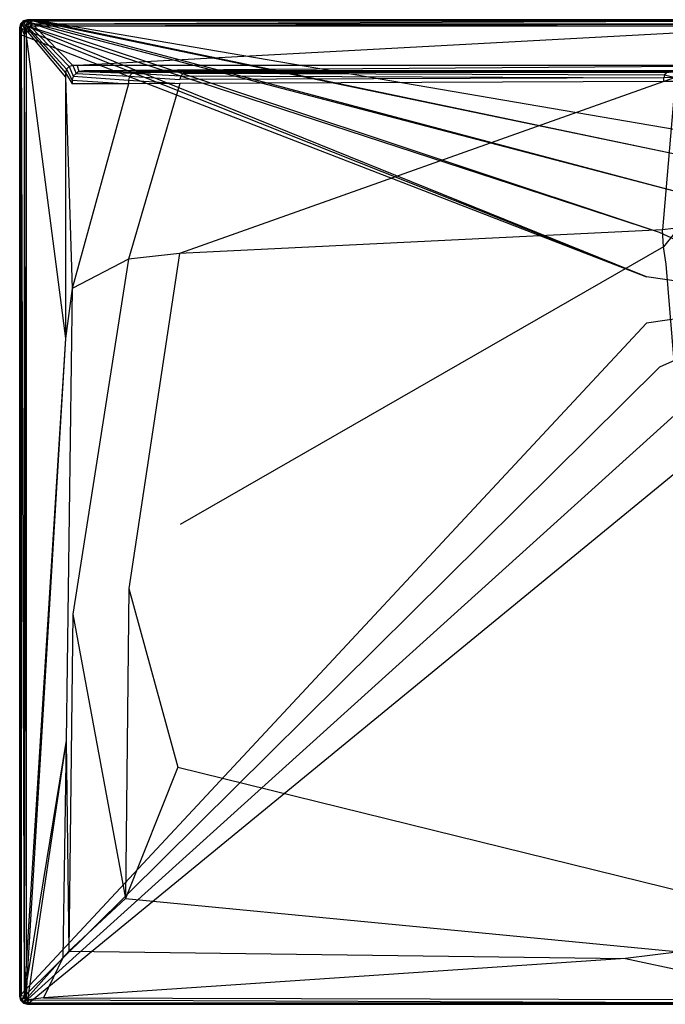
# Model space of a CAD drawing. Extents: x 0 to 1.2, y -0.75 to 0.
# Tile 1 of 8: x 0 to 0.49, y -0.75 to 0. Entities that reach past the tile are written whole.
import ezdxf

# ---------------------------------------------------------------- set-up
doc = ezdxf.new("R2010")
doc.units = 0
doc.layers.add('L1_WANNE_N_UDA1275ARA215V___0__', color=7, linetype='CONTINUOUS')

msp = doc.modelspace()

# ---------------------------------------------------------------- linework, layer by layer
at = {"layer": 'L1_WANNE_N_UDA1275ARA215V___0__', "color": 8}
for points, invisible_edges in [([(0.003005, -0.000805, 0.01035), (0.00601, 0, 0.000751), (0.003005, -0.000805, 0.000751), (0.003005, -0.000805, 0.01035)], 13), ([(0.00601, 0, 0.000751), (0.003005, -0.000805, 0.01035), (0.00601, 0, 0.01035), (0.00601, 0, 0.000751)], 14), ([(0.00601, 0), (0.003552, -0.001042), (0.003005, -0.000805), (0.00601, 0)], 13), ([(0.003005, -0.000805, 0.01035), (0.00601, 0, 0.0115), (0.00601, 0, 0.01035), (0.003005, -0.000805, 0.01035)], 13), ([(0.00601, 0, 0.0115), (0.003005, -0.000805, 0.01035), (0.003005, -0.000805, 0.0115), (0.00601, 0, 0.0115)], 14), ([(0.003562, -0.001769, 0.013975), (0.00601, 0, 0.0115), (0.003005, -0.000805, 0.0115), (0.003562, -0.001769, 0.013975)], 14), ([(0.003005, -0.000805, 0.000751), (0.00601, 0), (0.003005, -0.000805), (0.003005, -0.000805, 0.000751)], 13), ([(0.00601, 0), (0.003005, -0.000805, 0.000751), (0.00601, 0, 0.000751), (0.00601, 0)], 14), ([(0.003552, -0.001042), (0.00601, 0), (0.006599, -0.000197), (0.003552, -0.001042)], 14), ([(0.003562, -0.001769, 0.013975), (0.006147, -0.001039, 0.013975), (0.00601, 0, 0.0115), (0.003562, -0.001769, 0.013975)], 14), ([(0.00601, 0, 0.000751), (0.009764, 0), (0.00601, 0), (0.00601, 0, 0.000751)], 13), ([(0.009764, 0), (0.00601, 0, 0.000751), (0.009741, 0, 0.000751), (0.009764, 0)], 14), ([(0.009764, 0), (0.006599, -0.000197), (0.00601, 0), (0.009764, 0)], 13), ([(0.00601, 0, 0.000751), (0.009448, 0, 0.010344), (0.009741, 0, 0.000751), (0.00601, 0, 0.000751)], 13), ([(0.009448, 0, 0.010344), (0.00601, 0, 0.000751), (0.00601, 0, 0.01035), (0.009448, 0, 0.010344)], 14), ([(0.00601, 0, 0.01035), (0.009413, 0, 0.0115), (0.009448, 0, 0.010344), (0.00601, 0, 0.01035)], 13), ([(0.009413, 0, 0.0115), (0.00601, 0, 0.01035), (0.00601, 0, 0.0115), (0.009413, 0, 0.0115)], 14), ([(0.006147, -0.001039, 0.013975), (0.009413, 0, 0.0115), (0.00601, 0, 0.0115), (0.006147, -0.001039, 0.013975)], 13), ([(0.009413, 0, 0.0115), (0.006147, -0.001039, 0.013975), (0.009548, -0.001039, 0.013975), (0.009413, 0, 0.0115)], 14), ([(0.006599, -0.000197), (0.009764, 0), (0.010403, -0.000171), (0.006599, -0.000197)], 14), ([(0.009548, -0.001039, 0.013975), (0.6, 0, 0.0115), (0.009413, 0, 0.0115), (0.009548, -0.001039, 0.013975)], 13), ([(0.6, 0, 0.0115), (0.009448, 0, 0.010344), (0.009413, 0, 0.0115), (0.6, 0, 0.0115)], 14), ([(0.6, 0, 0.009683), (0.009741, 0, 0.000751), (0.009448, 0, 0.010344), (0.6, 0, 0.009683)], 14), ([(0.009448, 0, 0.010344), (0.6, 0, 0.0115), (0.6, 0, 0.009683), (0.009448, 0, 0.010344)], 13), ([(0.6, 0, 0.0115), (0.009548, -0.001039, 0.013975), (0.6, -0.001027, 0.013975), (0.6, 0, 0.0115)], 14), ([(0.009741, 0, 0.000751), (0.6, 0), (0.009764, 0), (0.009741, 0, 0.000751)], 13), ([(0.6, 0), (0.009741, 0, 0.000751), (0.6, 0, 0.000703), (0.6, 0)], 14), ([(0.009741, 0, 0.000751), (0.6, 0, 0.009683), (0.6, 0, 0.000703), (0.009741, 0, 0.000751)], 13), ([(0.6, 0), (0.010403, -0.000171), (0.009764, 0), (0.6, 0)], 13), ([(0.010403, -0.000171), (0.6, 0), (0.6, -0.000162), (0.010403, -0.000171)], 14), ([(0.000805, -0.003005, 0.01035), (0, -0.00601, 0.000751), (0, -0.00601, 0.01035), (0.000805, -0.003005, 0.01035)], 13), ([(0, -0.00601, 0.000751), (0.000805, -0.003005, 0.01035), (0.000805, -0.003005, 0.000751), (0, -0.00601, 0.000751)], 14), ([(0.000805, -0.003005), (0.0005, -0.006351), (0, -0.00601), (0.000805, -0.003005)], 13), ([(0, -0.00601, 0.0115), (0.000805, -0.003005, 0.01035), (0, -0.00601, 0.01035), (0, -0.00601, 0.0115)], 13), ([(0.000805, -0.003005, 0.01035), (0, -0.00601, 0.0115), (0.000805, -0.003005, 0.0115), (0.000805, -0.003005, 0.01035)], 14), ([(0.000805, -0.003005, 0.0115), (0, -0.00601, 0.0115), (0.001039, -0.006147, 0.013975), (0.000805, -0.003005, 0.0115)], 14), ([(0.000805, -0.003005, 0.000751), (0, -0.00601), (0, -0.00601, 0.000751), (0.000805, -0.003005, 0.000751)], 13), ([(0, -0.00601), (0.000805, -0.003005, 0.000751), (0.000805, -0.003005), (0, -0.00601)], 14), ([(0, -0.00601, 0.000751), (0, -0.0108), (0, -0.0108, 0.000751), (0, -0.00601, 0.000751)], 13), ([(0, -0.0108), (0, -0.00601, 0.000751), (0, -0.00601), (0, -0.0108)], 14), ([(0.0005, -0.006351), (0, -0.0108), (0, -0.00601), (0.0005, -0.006351)], 13), ([(0, -0.00601, 0.01035), (0, -0.0108, 0.000751), (0, -0.0108, 0.01035), (0, -0.00601, 0.01035)], 13), ([(0, -0.0108, 0.000751), (0, -0.00601, 0.01035), (0, -0.00601, 0.000751), (0, -0.0108, 0.000751)], 14), ([(0, -0.0108, 0.0115), (0.001039, -0.006147, 0.013975), (0, -0.00601, 0.0115), (0, -0.0108, 0.0115)], 14), ([(0, -0.0108, 0.0115), (0, -0.00601, 0.01035), (0, -0.0108, 0.01035), (0, -0.0108, 0.0115)], 13), ([(0, -0.00601, 0.01035), (0, -0.0108, 0.0115), (0, -0.00601, 0.0115), (0, -0.00601, 0.01035)], 14), ([(0.001039, -0.006147, 0.013975), (0, -0.0108, 0.0115), (0.001039, -0.010935, 0.013975), (0.001039, -0.006147, 0.013975)], 13), ([(0, -0.0108), (0.0005, -0.006351), (0.0005, -0.011195), (0, -0.0108)], 14), ([(0.0005, -0.006351), (0.000805, -0.003005), (0.001322, -0.003291), (0.0005, -0.006351)], 14), ([(0.001322, -0.003291), (0.477774, -0.195904), (0.0005, -0.006351), (0.001322, -0.003291)], 13), ([(0.477774, -0.195904), (0.0005, -0.011195), (0.0005, -0.006351), (0.477774, -0.195904)], 13), ([(0.000805, -0.003005, 0.01035), (0.003005, -0.000805, 0.000751), (0.000805, -0.003005, 0.000751), (0.000805, -0.003005, 0.01035)], 13), ([(0.003005, -0.000805, 0.000751), (0.000805, -0.003005, 0.01035), (0.003005, -0.000805, 0.01035), (0.003005, -0.000805, 0.000751)], 14), ([(0.003005, -0.000805), (0.001322, -0.003291), (0.000805, -0.003005), (0.003005, -0.000805)], 13), ([(0.000805, -0.003005, 0.0115), (0.003005, -0.000805, 0.01035), (0.000805, -0.003005, 0.01035), (0.000805, -0.003005, 0.0115)], 13), ([(0.003005, -0.000805, 0.01035), (0.000805, -0.003005, 0.0115), (0.003005, -0.000805, 0.0115), (0.003005, -0.000805, 0.01035)], 14), ([(0.001769, -0.003562, 0.013975), (0.003005, -0.000805, 0.0115), (0.000805, -0.003005, 0.0115), (0.001769, -0.003562, 0.013975)], 13), ([(0.000805, -0.003005, 0.000751), (0.003005, -0.000805), (0.000805, -0.003005), (0.000805, -0.003005, 0.000751)], 13), ([(0.003005, -0.000805), (0.000805, -0.003005, 0.000751), (0.003005, -0.000805, 0.000751), (0.003005, -0.000805)], 14), ([(0.000805, -0.003005, 0.0115), (0.001039, -0.006147, 0.013975), (0.001769, -0.003562, 0.013975), (0.000805, -0.003005, 0.0115)], 14), ([(0.003506, -0.006471, 0.015), (0.001769, -0.003562, 0.013975), (0.001039, -0.006147, 0.013975), (0.003506, -0.006471, 0.015)], 13), ([(0.003506, -0.011256, 0.015), (0.001039, -0.006147, 0.013975), (0.001039, -0.010935, 0.013975), (0.003506, -0.011256, 0.015)], 13), ([(0.001039, -0.006147, 0.013975), (0.003506, -0.011256, 0.015), (0.003506, -0.006471, 0.015), (0.001039, -0.006147, 0.013975)], 14), ([(0.001322, -0.003291), (0.003005, -0.000805), (0.003552, -0.001042), (0.001322, -0.003291)], 14), ([(0.003552, -0.001042), (0.487676, -0.162182), (0.001322, -0.003291), (0.003552, -0.001042)], 13), ([(0.477774, -0.195904), (0.001322, -0.003291), (0.487676, -0.162182), (0.477774, -0.195904)], 14), ([(0.003005, -0.000805, 0.0115), (0.001769, -0.003562, 0.013975), (0.003562, -0.001769, 0.013975), (0.003005, -0.000805, 0.0115)], 14), ([(0.003949, -0.00482, 0.015), (0.003562, -0.001769, 0.013975), (0.001769, -0.003562, 0.013975), (0.003949, -0.00482, 0.015)], 13), ([(0.001769, -0.003562, 0.013975), (0.003506, -0.006471, 0.015), (0.003949, -0.00482, 0.015), (0.001769, -0.003562, 0.013975)], 14), ([(0.004928, -0.008011, 0.015), (0.003949, -0.00482, 0.015), (0.003506, -0.006471, 0.015), (0.004928, -0.008011, 0.015)], 13), ([(0.004928, -0.012636, 0.015), (0.003506, -0.006471, 0.015), (0.003506, -0.011256, 0.015), (0.004928, -0.012636, 0.015)], 13), ([(0.003506, -0.006471, 0.015), (0.004928, -0.012636, 0.015), (0.004928, -0.008011, 0.015), (0.003506, -0.006471, 0.015)], 14), ([(0.006599, -0.000197), (0.506677, -0.132616), (0.003552, -0.001042), (0.006599, -0.000197)], 13), ([(0.487676, -0.162182), (0.003552, -0.001042), (0.506677, -0.132616), (0.487676, -0.162182)], 14), ([(0.00482, -0.003948, 0.015), (0.006147, -0.001039, 0.013975), (0.003562, -0.001769, 0.013975), (0.00482, -0.003948, 0.015)], 13), ([(0.003562, -0.001769, 0.013975), (0.003949, -0.00482, 0.015), (0.00482, -0.003948, 0.015), (0.003562, -0.001769, 0.013975)], 14), ([(0.005384, -0.006307, 0.015), (0.00482, -0.003948, 0.015), (0.003949, -0.00482, 0.015), (0.005384, -0.006307, 0.015)], 13), ([(0.003949, -0.00482, 0.015), (0.004928, -0.008011, 0.015), (0.005384, -0.006307, 0.015), (0.003949, -0.00482, 0.015)], 14), ([(0.006147, -0.001039, 0.013975), (0.00482, -0.003948, 0.015), (0.006472, -0.003506, 0.015), (0.006147, -0.001039, 0.013975)], 14), ([(0.006307, -0.005384, 0.015), (0.006472, -0.003506, 0.015), (0.00482, -0.003948, 0.015), (0.006307, -0.005384, 0.015)], 13), ([(0.00482, -0.003948, 0.015), (0.005384, -0.006307, 0.015), (0.006307, -0.005384, 0.015), (0.00482, -0.003948, 0.015)], 14), ([(0.034991, -0.040576, 0.015), (0.005384, -0.006307, 0.015), (0.004928, -0.008011, 0.015), (0.034991, -0.040576, 0.015)], 13), ([(0.035746, -0.037759, 0.015), (0.006307, -0.005384, 0.015), (0.005384, -0.006307, 0.015), (0.035746, -0.037759, 0.015)], 13), ([(0.005384, -0.006307, 0.015), (0.034991, -0.040576, 0.015), (0.035746, -0.037759, 0.015), (0.005384, -0.006307, 0.015)], 14), ([(0.006472, -0.003506, 0.015), (0.009548, -0.001039, 0.013975), (0.006147, -0.001039, 0.013975), (0.006472, -0.003506, 0.015)], 13), ([(0.006472, -0.003506, 0.015), (0.006307, -0.005384, 0.015), (0.008012, -0.004927, 0.015), (0.006472, -0.003506, 0.015)], 14), ([(0.037761, -0.035744, 0.015), (0.008012, -0.004927, 0.015), (0.006307, -0.005384, 0.015), (0.037761, -0.035744, 0.015)], 13), ([(0.006307, -0.005384, 0.015), (0.035746, -0.037759, 0.015), (0.037761, -0.035744, 0.015), (0.006307, -0.005384, 0.015)], 14), ([(0.009548, -0.001039, 0.013975), (0.006472, -0.003506, 0.015), (0.00987, -0.003506, 0.015), (0.009548, -0.001039, 0.013975)], 14), ([(0.008012, -0.004927, 0.015), (0.00987, -0.003506, 0.015), (0.006472, -0.003506, 0.015), (0.008012, -0.004927, 0.015)], 13), ([(0.010403, -0.000171), (0.53324, -0.109601), (0.006599, -0.000197), (0.010403, -0.000171)], 13), ([(0.506677, -0.132616), (0.006599, -0.000197), (0.53324, -0.109601), (0.506677, -0.132616)], 14), ([(0.00987, -0.003506, 0.015), (0.008012, -0.004927, 0.015), (0.011397, -0.004927, 0.015), (0.00987, -0.003506, 0.015)], 14), ([(0.040578, -0.034989, 0.015), (0.011397, -0.004927, 0.015), (0.008012, -0.004927, 0.015), (0.040578, -0.034989, 0.015)], 13), ([(0.008012, -0.004927, 0.015), (0.037761, -0.035744, 0.015), (0.040578, -0.034989, 0.015), (0.008012, -0.004927, 0.015)], 14), ([(0.00987, -0.003506, 0.015), (0.6, -0.001027, 0.013975), (0.009548, -0.001039, 0.013975), (0.00987, -0.003506, 0.015)], 13), ([(0.6, -0.001027, 0.013975), (0.00987, -0.003506, 0.015), (0.6, -0.003506, 0.015), (0.6, -0.001027, 0.013975)], 14), ([(0.011397, -0.004927, 0.015), (0.6, -0.003506, 0.015), (0.00987, -0.003506, 0.015), (0.011397, -0.004927, 0.015)], 13), ([(0.6, -0.000162), (0.565211, -0.095001), (0.010403, -0.000171), (0.6, -0.000162)], 13), ([(0.53324, -0.109601), (0.010403, -0.000171), (0.565211, -0.095001), (0.53324, -0.109601)], 14), ([(0.6, -0.003506, 0.015), (0.011397, -0.004927, 0.015), (0.6, -0.004927, 0.015), (0.6, -0.003506, 0.015)], 14), ([(0.043683, -0.034989, 0.015), (0.6, -0.004927, 0.015), (0.011397, -0.004927, 0.015), (0.043683, -0.034989, 0.015)], 13), ([(0.011397, -0.004927, 0.015), (0.040578, -0.034989, 0.015), (0.043683, -0.034989, 0.015), (0.011397, -0.004927, 0.015)], 14), ([(0.6, -0.004927, 0.015), (0.043683, -0.034989, 0.015), (0.6, -0.034989, 0.015), (0.6, -0.004927, 0.015)], 14), ([(0, -0.74399, 0.000751), (0, -0.0108), (0, -0.74399), (0, -0.74399, 0.000751)], 13), ([(0, -0.0108), (0, -0.74399, 0.000751), (0, -0.0108, 0.000751), (0, -0.0108)], 14), ([(0, -0.0108), (0.000518, -0.743037), (0, -0.74399), (0, -0.0108)], 13), ([(0.000518, -0.743037), (0, -0.0108), (0.0005, -0.011195), (0.000518, -0.743037)], 14), ([(0, -0.74399, 0.01035), (0, -0.0108, 0.000751), (0, -0.74399, 0.000751), (0, -0.74399, 0.01035)], 13), ([(0, -0.0108, 0.000751), (0, -0.74399, 0.01035), (0, -0.0108, 0.01035), (0, -0.0108, 0.000751)], 14), ([(0.001039, -0.743853, 0.013975), (0, -0.0108, 0.0115), (0, -0.74399, 0.0115), (0.001039, -0.743853, 0.013975)], 13), ([(0, -0.0108, 0.0115), (0.001039, -0.743853, 0.013975), (0.001039, -0.010935, 0.013975), (0, -0.0108, 0.0115)], 14), ([(0, -0.0108, 0.0115), (0, -0.74399, 0.01035), (0, -0.74399, 0.0115), (0, -0.0108, 0.0115)], 13), ([(0, -0.74399, 0.01035), (0, -0.0108, 0.0115), (0, -0.0108, 0.01035), (0, -0.74399, 0.01035)], 14), ([(0.0005, -0.011195), (0.477774, -0.195904), (0.477774, -0.231049), (0.0005, -0.011195)], 14), ([(0.477774, -0.231049), (0.000518, -0.743037), (0.0005, -0.011195), (0.477774, -0.231049)], 13), ([(0.003506, -0.743528, 0.015), (0.001039, -0.010935, 0.013975), (0.001039, -0.743853, 0.013975), (0.003506, -0.743528, 0.015)], 13), ([(0.001039, -0.010935, 0.013975), (0.003506, -0.743528, 0.015), (0.003506, -0.011256, 0.015), (0.001039, -0.010935, 0.013975)], 14), ([(0.004928, -0.718814, 0.015), (0.003506, -0.011256, 0.015), (0.003506, -0.743528, 0.015), (0.004928, -0.718814, 0.015)], 13), ([(0.003506, -0.011256, 0.015), (0.004928, -0.718814, 0.015), (0.004928, -0.012636, 0.015), (0.003506, -0.011256, 0.015)], 14), ([(0.034991, -0.043686, 0.015), (0.004928, -0.008011, 0.015), (0.004928, -0.012636, 0.015), (0.034991, -0.043686, 0.015)], 13), ([(0.004928, -0.008011, 0.015), (0.034991, -0.043686, 0.015), (0.034991, -0.040576, 0.015), (0.004928, -0.008011, 0.015)], 14), ([(0.034991, -0.242794, 0.015), (0.004928, -0.012636, 0.015), (0.004928, -0.718814, 0.015), (0.034991, -0.242794, 0.015)], 13), ([(0.004928, -0.012636, 0.015), (0.034991, -0.242794, 0.015), (0.034991, -0.043686, 0.015), (0.004928, -0.012636, 0.015)], 14), ([(0.040874, -0.043072, 0.015), (0.037761, -0.035744, 0.015), (0.035746, -0.037759, 0.015), (0.040874, -0.043072, 0.015)], 13), ([(0.043074, -0.040872, 0.015), (0.040578, -0.034989, 0.015), (0.037761, -0.035744, 0.015), (0.043074, -0.040872, 0.015)], 13), ([(0.037761, -0.035744, 0.015), (0.040874, -0.043072, 0.015), (0.043074, -0.040872, 0.015), (0.037761, -0.035744, 0.015)], 14), ([(0.040578, -0.034989, 0.015), (0.043074, -0.040872, 0.015), (0.045163, -0.039499, 0.015), (0.040578, -0.034989, 0.015)], 14), ([(0.045163, -0.039499, 0.015), (0.043683, -0.034989, 0.015), (0.040578, -0.034989, 0.015), (0.045163, -0.039499, 0.015)], 13), ([(0.049136, -0.038994, 0.015), (0.6, -0.034989, 0.015), (0.043683, -0.034989, 0.015), (0.049136, -0.038994, 0.015)], 13), ([(0.043683, -0.034989, 0.015), (0.045163, -0.039499, 0.015), (0.049136, -0.038994, 0.015), (0.043683, -0.034989, 0.015)], 14), ([(0.6, -0.034989, 0.015), (0.049136, -0.038994, 0.015), (0.6, -0.039097, 0.015), (0.6, -0.034989, 0.015)], 14), ([(0.040069, -0.046077, 0.015), (0.035746, -0.037759, 0.015), (0.034991, -0.040576, 0.015), (0.040069, -0.046077, 0.015)], 13), ([(0.040069, -0.048931, 0.015), (0.034991, -0.040576, 0.015), (0.034991, -0.043686, 0.015), (0.040069, -0.048931, 0.015)], 13), ([(0.034991, -0.040576, 0.015), (0.040069, -0.048931, 0.015), (0.040069, -0.046077, 0.015), (0.034991, -0.040576, 0.015)], 14), ([(0.040069, -0.20476, 0.015), (0.034991, -0.043686, 0.015), (0.034991, -0.242794, 0.015), (0.040069, -0.20476, 0.015)], 13), ([(0.034991, -0.043686, 0.015), (0.040069, -0.20476, 0.015), (0.040069, -0.048931, 0.015), (0.034991, -0.043686, 0.015)], 14), ([(0.035746, -0.037759, 0.015), (0.040069, -0.046077, 0.015), (0.040874, -0.043072, 0.015), (0.035746, -0.037759, 0.015)], 14), ([(0.082882, -0.045942, 0.014865), (0.040874, -0.043072, 0.015), (0.040069, -0.046077, 0.015), (0.082882, -0.045942, 0.014865)], 13), ([(0.08367, -0.043004, 0.014864), (0.043074, -0.040872, 0.015), (0.040874, -0.043072, 0.015), (0.08367, -0.043004, 0.014864)], 13), ([(0.040874, -0.043072, 0.015), (0.082882, -0.045942, 0.014865), (0.08367, -0.043004, 0.014864), (0.040874, -0.043072, 0.015)], 14), ([(0.08582, -0.040854, 0.014862), (0.045163, -0.039499, 0.015), (0.043074, -0.040872, 0.015), (0.08582, -0.040854, 0.014862)], 13), ([(0.043074, -0.040872, 0.015), (0.08367, -0.043004, 0.014864), (0.08582, -0.040854, 0.014862), (0.043074, -0.040872, 0.015)], 14), ([(0.088758, -0.040067, 0.014861), (0.049136, -0.038994, 0.015), (0.045163, -0.039499, 0.015), (0.088758, -0.040067, 0.014861)], 13), ([(0.045163, -0.039499, 0.015), (0.08582, -0.040854, 0.014862), (0.088758, -0.040067, 0.014861), (0.045163, -0.039499, 0.015)], 14), ([(0.6, -0.039097, 0.015), (0.049136, -0.038994, 0.015), (0.6, -0.040067, 0.014301), (0.6, -0.039097, 0.015)], 14), ([(0.6, -0.040067, 0.014301), (0.049136, -0.038994, 0.015), (0.091666, -0.039699, 0.014861), (0.6, -0.040067, 0.014301)], 14), ([(0.049136, -0.038994, 0.015), (0.088758, -0.040067, 0.014861), (0.091666, -0.039699, 0.014861), (0.049136, -0.038994, 0.015)], 14), ([(0.121962, -0.045612, 0.013053), (0.08367, -0.043004, 0.014864), (0.082882, -0.045942, 0.014865), (0.121962, -0.045612, 0.013053)], 13), ([(0.122705, -0.042839, 0.013049), (0.08582, -0.040854, 0.014862), (0.08367, -0.043004, 0.014864), (0.122705, -0.042839, 0.013049)], 13), ([(0.08367, -0.043004, 0.014864), (0.121962, -0.045612, 0.013053), (0.122705, -0.042839, 0.013049), (0.08367, -0.043004, 0.014864)], 14), ([(0.127507, -0.040067, 0.013113), (0.088758, -0.040067, 0.014861), (0.08582, -0.040854, 0.014862), (0.127507, -0.040067, 0.013113)], 14), ([(0.127507, -0.040067, 0.013113), (0.08582, -0.040854, 0.014862), (0.124734, -0.04081, 0.013045), (0.127507, -0.040067, 0.013113)], 14), ([(0.08582, -0.040854, 0.014862), (0.122705, -0.042839, 0.013049), (0.124734, -0.04081, 0.013045), (0.08582, -0.040854, 0.014862)], 14), ([(0.130046, -0.039765, 0.01323), (0.091666, -0.039699, 0.014861), (0.088758, -0.040067, 0.014861), (0.130046, -0.039765, 0.01323)], 14), ([(0.130046, -0.039765, 0.01323), (0.088758, -0.040067, 0.014861), (0.127507, -0.040067, 0.013113), (0.130046, -0.039765, 0.01323)], 14), ([(0.091666, -0.039699, 0.014861), (0.6, -0.040067, 0.012843), (0.6, -0.040067, 0.014301), (0.091666, -0.039699, 0.014861)], 14), ([(0.091666, -0.039699, 0.014861), (0.130046, -0.039765, 0.01323), (0.6, -0.040067, 0.012843), (0.091666, -0.039699, 0.014861)], 14), ([(0.490893, -0.044177, 0.00519), (0.122705, -0.042839, 0.013049), (0.121962, -0.045612, 0.013053), (0.490893, -0.044177, 0.00519)], 13), ([(0.490893, -0.044177, 0.00519), (0.121962, -0.045612, 0.013053), (0.121962, -0.048478, 0.013062), (0.490893, -0.044177, 0.00519)], 14), ([(0.490893, -0.047082, 0.005227), (0.490893, -0.044177, 0.00519), (0.121962, -0.048478, 0.013062), (0.490893, -0.047082, 0.005227)], 14), ([(0.491443, -0.042122, 0.005174), (0.124734, -0.04081, 0.013045), (0.122705, -0.042839, 0.013049), (0.491443, -0.042122, 0.005174)], 13), ([(0.122705, -0.042839, 0.013049), (0.490893, -0.044177, 0.00519), (0.491443, -0.042122, 0.005174), (0.122705, -0.042839, 0.013049)], 14), ([(0.495003, -0.040067, 0.005528), (0.127507, -0.040067, 0.013113), (0.124734, -0.04081, 0.013045), (0.495003, -0.040067, 0.005528)], 14), ([(0.495003, -0.040067, 0.005528), (0.124734, -0.04081, 0.013045), (0.492948, -0.040617, 0.005156), (0.495003, -0.040067, 0.005528)], 14), ([(0.124734, -0.04081, 0.013045), (0.491443, -0.042122, 0.005174), (0.492948, -0.040617, 0.005156), (0.124734, -0.04081, 0.013045)], 14), ([(0.495942, -0.040052, 0.00671), (0.130046, -0.039765, 0.01323), (0.127507, -0.040067, 0.013113), (0.495942, -0.040052, 0.00671)], 14), ([(0.127507, -0.040067, 0.013113), (0.495003, -0.040067, 0.005528), (0.495942, -0.040052, 0.00671), (0.127507, -0.040067, 0.013113)], 14), ([(0.130046, -0.039765, 0.01323), (0.6, -0.040067, 0.007258), (0.6, -0.040067, 0.012843), (0.130046, -0.039765, 0.01323)], 14), ([(0.130046, -0.039765, 0.01323), (0.495942, -0.040052, 0.00671), (0.6, -0.040067, 0.007258), (0.130046, -0.039765, 0.01323)], 14), ([(0.499379, -0.044105, 0.004797), (0.491443, -0.042122, 0.005174), (0.490893, -0.044177, 0.00519), (0.499379, -0.044105, 0.004797)], 13), ([(0.490893, -0.047082, 0.005227), (0.499379, -0.044105, 0.004797), (0.490893, -0.044177, 0.00519), (0.490893, -0.047082, 0.005227)], 13), ([(0.499379, -0.044105, 0.004797), (0.490893, -0.047082, 0.005227), (0.499379, -0.047012, 0.004835), (0.499379, -0.044105, 0.004797)], 14), ([(0.49992, -0.042086, 0.00478), (0.492948, -0.040617, 0.005156), (0.491443, -0.042122, 0.005174), (0.49992, -0.042086, 0.00478)], 13), ([(0.491443, -0.042122, 0.005174), (0.499379, -0.044105, 0.004797), (0.49992, -0.042086, 0.00478), (0.491443, -0.042122, 0.005174)], 14), ([(0.040069, -0.046077, 0.015), (0.082882, -0.0488, 0.014867), (0.082882, -0.045942, 0.014865), (0.040069, -0.046077, 0.015)], 14), ([(0.082882, -0.0488, 0.014867), (0.040069, -0.046077, 0.015), (0.040069, -0.048931, 0.015), (0.082882, -0.0488, 0.014867)], 13), ([(0.082882, -0.0488, 0.014867), (0.040069, -0.048931, 0.015), (0.040069, -0.20476, 0.015), (0.082882, -0.0488, 0.014867)], 14), ([(0.082882, -0.0488, 0.014867), (0.040069, -0.20476, 0.015), (0.082882, -0.182303, 0.014968), (0.082882, -0.0488, 0.014867)], 14), ([(0.082882, -0.045942, 0.014865), (0.121962, -0.048478, 0.013062), (0.121962, -0.045612, 0.013053), (0.082882, -0.045942, 0.014865)], 14), ([(0.121962, -0.048478, 0.013062), (0.082882, -0.045942, 0.014865), (0.082882, -0.0488, 0.014867), (0.121962, -0.048478, 0.013062)], 13), ([(0.121962, -0.048478, 0.013062), (0.082882, -0.0488, 0.014867), (0.082882, -0.182303, 0.014968), (0.121962, -0.048478, 0.013062)], 14), ([(0.121962, -0.048478, 0.013062), (0.082882, -0.182303, 0.014968), (0.121769, -0.178127, 0.0134), (0.121962, -0.048478, 0.013062)], 14), ([(0.490893, -0.047082, 0.005227), (0.121962, -0.048478, 0.013062), (0.121769, -0.178127, 0.0134), (0.490893, -0.047082, 0.005227)], 14), ([(0.490893, -0.047082, 0.005227), (0.121769, -0.178127, 0.0134), (0.489862, -0.160005, 0.006596), (0.490893, -0.047082, 0.005227)], 14), ([(0.499379, -0.047012, 0.004835), (0.490893, -0.047082, 0.005227), (0.489862, -0.160005, 0.006596), (0.499379, -0.047012, 0.004835)], 14), ([(0.499379, -0.047012, 0.004835), (0.489862, -0.160005, 0.006596), (0.498306, -0.159099, 0.006256), (0.499379, -0.047012, 0.004835)], 14), ([(0.6, -0.213476), (0.487676, -0.162182), (0.506677, -0.132616), (0.6, -0.213476)], 14), ([(0.489862, -0.160005, 0.006596), (0.121769, -0.178127, 0.0134), (0.122194, -0.38452, 0.013404), (0.489862, -0.160005, 0.006596)], 14), ([(0.490511, -0.173074, 0.006611), (0.489862, -0.160005, 0.006596), (0.122194, -0.38452, 0.013404), (0.490511, -0.173074, 0.006611)], 14), ([(0.6, -0.213476), (0.477774, -0.195904), (0.487676, -0.162182), (0.6, -0.213476)], 14), ([(0.498306, -0.159099, 0.006256), (0.489862, -0.160005, 0.006596), (0.490511, -0.173074, 0.006611), (0.498306, -0.159099, 0.006256)], 14), ([(0.498967, -0.162495, 0.006272), (0.498306, -0.159099, 0.006256), (0.490511, -0.173074, 0.006611), (0.498967, -0.162495, 0.006272)], 14), ([(0.498967, -0.162495, 0.006272), (0.490511, -0.173074, 0.006611), (0.492549, -0.186172, 0.006629), (0.498967, -0.162495, 0.006272)], 14), ([(0.083255, -0.433237, 0.014969), (0.121769, -0.178127, 0.0134), (0.082882, -0.182303, 0.014968), (0.083255, -0.433237, 0.014969)], 13), ([(0.121769, -0.178127, 0.0134), (0.083255, -0.433237, 0.014969), (0.122194, -0.38452, 0.013404), (0.121769, -0.178127, 0.0134)], 14), ([(0.490511, -0.173074, 0.006611), (0.122194, -0.38452, 0.013404), (0.120427, -0.569285, 0.013408), (0.490511, -0.173074, 0.006611)], 14), ([(0.492549, -0.186172, 0.006629), (0.490511, -0.173074, 0.006611), (0.120427, -0.569285, 0.013408), (0.492549, -0.186172, 0.006629)], 14), ([(0.04043, -0.452775, 0.015), (0.082882, -0.182303, 0.014968), (0.040069, -0.20476, 0.015), (0.04043, -0.452775, 0.015)], 13), ([(0.082882, -0.182303, 0.014968), (0.04043, -0.452775, 0.015), (0.083255, -0.433237, 0.014969), (0.082882, -0.182303, 0.014968)], 14), ([(0.524032, -0.569764, 0.013423), (0.492549, -0.186172, 0.006629), (0.120427, -0.569285, 0.013408), (0.524032, -0.569764, 0.013423)], 14), ([(0.6, -0.213476), (0.477774, -0.231049), (0.477774, -0.195904), (0.6, -0.213476)], 14), ([(0.035364, -0.549101, 0.015), (0.040069, -0.20476, 0.015), (0.034991, -0.242794, 0.015), (0.035364, -0.549101, 0.015)], 13), ([(0.040069, -0.20476, 0.015), (0.035364, -0.549101, 0.015), (0.04043, -0.452775, 0.015), (0.040069, -0.20476, 0.015)], 14), ([(0.6, -0.213476), (0.487676, -0.26477), (0.477774, -0.231049), (0.6, -0.213476)], 14), ([(0.6, -0.213476), (0.506677, -0.294336), (0.487676, -0.26477), (0.6, -0.213476)], 14), ([(0.000518, -0.743037), (0.477774, -0.231049), (0.487676, -0.26477), (0.000518, -0.743037)], 14), ([(0.005367, -0.731816, 0.015), (0.034991, -0.242794, 0.015), (0.004928, -0.718814, 0.015), (0.005367, -0.731816, 0.015)], 13), ([(0.034991, -0.242794, 0.015), (0.005367, -0.731816, 0.015), (0.035364, -0.549101, 0.015), (0.034991, -0.242794, 0.015)], 14), ([(0.487676, -0.26477), (0.001356, -0.74609), (0.000518, -0.743037), (0.487676, -0.26477)], 13), ([(0.001356, -0.74609), (0.487676, -0.26477), (0.506677, -0.294336), (0.001356, -0.74609)], 14), ([(0.506677, -0.294336), (0.003599, -0.748327), (0.001356, -0.74609), (0.506677, -0.294336)], 13), ([(0.003599, -0.748327), (0.506677, -0.294336), (0.53324, -0.317352), (0.003599, -0.748327)], 14), ([(0.53324, -0.317352), (0.006657, -0.749157), (0.003599, -0.748327), (0.53324, -0.317352)], 13), ([(0.006657, -0.749157), (0.53324, -0.317352), (0.565211, -0.331951), (0.006657, -0.749157)], 14), ([(0.565211, -0.331951), (0.6, -0.749166), (0.006657, -0.749157), (0.565211, -0.331951)], 13), ([(0.083255, -0.433237, 0.014969), (0.120427, -0.569285, 0.013408), (0.122194, -0.38452, 0.013404), (0.083255, -0.433237, 0.014969)], 14), ([(0.04043, -0.452775, 0.015), (0.080612, -0.66938, 0.01497), (0.083255, -0.433237, 0.014969), (0.04043, -0.452775, 0.015)], 14), ([(0.120427, -0.569285, 0.013408), (0.083255, -0.433237, 0.014969), (0.080612, -0.66938, 0.01497), (0.120427, -0.569285, 0.013408)], 13), ([(0.035364, -0.549101, 0.015), (0.037491, -0.70947, 0.015), (0.04043, -0.452775, 0.015), (0.035364, -0.549101, 0.015)], 14), ([(0.080612, -0.66938, 0.01497), (0.04043, -0.452775, 0.015), (0.037491, -0.70947, 0.015), (0.080612, -0.66938, 0.01497)], 13), ([(0.00609, -0.744629, 0.015), (0.035364, -0.549101, 0.015), (0.005367, -0.731816, 0.015), (0.00609, -0.744629, 0.015)], 13), ([(0.035364, -0.549101, 0.015), (0.00609, -0.744629, 0.015), (0.032954, -0.71455, 0.015), (0.035364, -0.549101, 0.015)], 14), ([(0.037491, -0.70947, 0.015), (0.035364, -0.549101, 0.015), (0.032954, -0.71455, 0.015), (0.037491, -0.70947, 0.015)], 13), ([(0.528321, -0.669849, 0.014971), (0.120427, -0.569285, 0.013408), (0.080612, -0.66938, 0.01497), (0.528321, -0.669849, 0.014971)], 13), ([(0.120427, -0.569285, 0.013408), (0.528321, -0.669849, 0.014971), (0.524032, -0.569764, 0.013423), (0.120427, -0.569285, 0.013408)], 14), ([(0.502905, -0.709933, 0.015), (0.080612, -0.66938, 0.01497), (0.037491, -0.70947, 0.015), (0.502905, -0.709933, 0.015)], 13), ([(0.080612, -0.66938, 0.01497), (0.502905, -0.709933, 0.015), (0.528321, -0.669849, 0.014971), (0.080612, -0.66938, 0.01497)], 14), ([(0.461642, -0.715011, 0.015), (0.037491, -0.70947, 0.015), (0.032954, -0.71455, 0.015), (0.461642, -0.715011, 0.015)], 13), ([(0.037491, -0.70947, 0.015), (0.461642, -0.715011, 0.015), (0.502905, -0.709933, 0.015), (0.037491, -0.70947, 0.015)], 14), ([(0.6, -0.715011, 0.015), (0.502905, -0.709933, 0.015), (0.461642, -0.715011, 0.015), (0.6, -0.715011, 0.015)], 13), ([(0.003949, -0.74518, 0.015), (0.004928, -0.718814, 0.015), (0.003506, -0.743528, 0.015), (0.003949, -0.74518, 0.015)], 13), ([(0.004928, -0.718814, 0.015), (0.003949, -0.74518, 0.015), (0.005367, -0.731816, 0.015), (0.004928, -0.718814, 0.015)], 14), ([(0.018024, -0.745073, 0.015), (0.032954, -0.71455, 0.015), (0.00609, -0.744629, 0.015), (0.018024, -0.745073, 0.015)], 13), ([(0.032954, -0.71455, 0.015), (0.018024, -0.745073, 0.015), (0.461642, -0.715011, 0.015), (0.032954, -0.71455, 0.015)], 14), ([(0.6, -0.745073, 0.015), (0.461642, -0.715011, 0.015), (0.018024, -0.745073, 0.015), (0.6, -0.745073, 0.015)], 13), ([(0.461642, -0.715011, 0.015), (0.6, -0.745073, 0.015), (0.6, -0.715011, 0.015), (0.461642, -0.715011, 0.015)], 14), ([(0.00482, -0.746052, 0.015), (0.005367, -0.731816, 0.015), (0.003949, -0.74518, 0.015), (0.00482, -0.746052, 0.015)], 13), ([(0.005367, -0.731816, 0.015), (0.00482, -0.746052, 0.015), (0.00609, -0.744629, 0.015), (0.005367, -0.731816, 0.015)], 14), ([(0.000518, -0.743037), (0.000805, -0.746995), (0, -0.74399), (0.000518, -0.743037)], 13), ([(0.001039, -0.743853, 0.013975), (0, -0.74399, 0.0115), (0.001769, -0.746438, 0.013975), (0.001039, -0.743853, 0.013975)], 14), ([(0, -0.74399, 0.000751), (0.000805, -0.746995), (0.000805, -0.746995, 0.000751), (0, -0.74399, 0.000751)], 13), ([(0.000805, -0.746995), (0, -0.74399, 0.000751), (0, -0.74399), (0.000805, -0.746995)], 14), ([(0.000805, -0.746995, 0.01035), (0, -0.74399, 0.000751), (0.000805, -0.746995, 0.000751), (0.000805, -0.746995, 0.01035)], 13), ([(0, -0.74399, 0.000751), (0.000805, -0.746995, 0.01035), (0, -0.74399, 0.01035), (0, -0.74399, 0.000751)], 14), ([(0, -0.74399, 0.0115), (0.000805, -0.746995, 0.0115), (0.001769, -0.746438, 0.013975), (0, -0.74399, 0.0115)], 14), ([(0, -0.74399, 0.0115), (0.000805, -0.746995, 0.01035), (0.000805, -0.746995, 0.0115), (0, -0.74399, 0.0115)], 13), ([(0.000805, -0.746995, 0.01035), (0, -0.74399, 0.0115), (0, -0.74399, 0.01035), (0.000805, -0.746995, 0.01035)], 14), ([(0.000805, -0.746995), (0.000518, -0.743037), (0.001356, -0.74609), (0.000805, -0.746995)], 14), ([(0.001356, -0.74609), (0.003005, -0.749195), (0.000805, -0.746995), (0.001356, -0.74609)], 13), ([(0.003005, -0.749195, 0.0115), (0.001769, -0.746438, 0.013975), (0.000805, -0.746995, 0.0115), (0.003005, -0.749195, 0.0115)], 13), ([(0.003005, -0.749195), (0.000805, -0.746995, 0.000751), (0.000805, -0.746995), (0.003005, -0.749195)], 13), ([(0.000805, -0.746995, 0.000751), (0.003005, -0.749195), (0.003005, -0.749195, 0.000751), (0.000805, -0.746995, 0.000751)], 14), ([(0.003005, -0.749195, 0.000751), (0.000805, -0.746995, 0.01035), (0.000805, -0.746995, 0.000751), (0.003005, -0.749195, 0.000751)], 13), ([(0.000805, -0.746995, 0.01035), (0.003005, -0.749195, 0.000751), (0.003005, -0.749195, 0.01035), (0.000805, -0.746995, 0.01035)], 14), ([(0.003005, -0.749195, 0.0115), (0.000805, -0.746995, 0.01035), (0.003005, -0.749195, 0.01035), (0.003005, -0.749195, 0.0115)], 13), ([(0.000805, -0.746995, 0.01035), (0.003005, -0.749195, 0.0115), (0.000805, -0.746995, 0.0115), (0.000805, -0.746995, 0.01035)], 14), ([(0.001769, -0.746438, 0.013975), (0.003506, -0.743528, 0.015), (0.001039, -0.743853, 0.013975), (0.001769, -0.746438, 0.013975)], 13), ([(0.003005, -0.749195), (0.001356, -0.74609), (0.003599, -0.748327), (0.003005, -0.749195)], 14), ([(0.003506, -0.743528, 0.015), (0.001769, -0.746438, 0.013975), (0.003949, -0.74518, 0.015), (0.003506, -0.743528, 0.015)], 14), ([(0.003562, -0.748231, 0.013975), (0.003949, -0.74518, 0.015), (0.001769, -0.746438, 0.013975), (0.003562, -0.748231, 0.013975)], 13), ([(0.001769, -0.746438, 0.013975), (0.003005, -0.749195, 0.0115), (0.003562, -0.748231, 0.013975), (0.001769, -0.746438, 0.013975)], 14), ([(0.003562, -0.748231, 0.013975), (0.003005, -0.749195, 0.0115), (0.006147, -0.748961, 0.013975), (0.003562, -0.748231, 0.013975)], 14), ([(0.003599, -0.748327), (0.00601, -0.75), (0.003005, -0.749195), (0.003599, -0.748327)], 13), ([(0.006147, -0.748961, 0.013975), (0.003005, -0.749195, 0.0115), (0.00601, -0.75, 0.0115), (0.006147, -0.748961, 0.013975)], 14), ([(0.00601, -0.75, 0.000751), (0.003005, -0.749195), (0.00601, -0.75), (0.00601, -0.75, 0.000751)], 13), ([(0.003005, -0.749195), (0.00601, -0.75, 0.000751), (0.003005, -0.749195, 0.000751), (0.003005, -0.749195)], 14), ([(0.00601, -0.75, 0.01035), (0.003005, -0.749195, 0.000751), (0.00601, -0.75, 0.000751), (0.00601, -0.75, 0.01035)], 13), ([(0.003005, -0.749195, 0.000751), (0.00601, -0.75, 0.01035), (0.003005, -0.749195, 0.01035), (0.003005, -0.749195, 0.000751)], 14), ([(0.00601, -0.75, 0.01035), (0.003005, -0.749195, 0.0115), (0.003005, -0.749195, 0.01035), (0.00601, -0.75, 0.01035)], 13), ([(0.003005, -0.749195, 0.0115), (0.00601, -0.75, 0.01035), (0.00601, -0.75, 0.0115), (0.003005, -0.749195, 0.0115)], 14), ([(0.003949, -0.74518, 0.015), (0.003562, -0.748231, 0.013975), (0.00482, -0.746052, 0.015), (0.003949, -0.74518, 0.015)], 14), ([(0.006147, -0.748961, 0.013975), (0.00482, -0.746052, 0.015), (0.003562, -0.748231, 0.013975), (0.006147, -0.748961, 0.013975)], 13), ([(0.00601, -0.75), (0.003599, -0.748327), (0.006657, -0.749157), (0.00601, -0.75)], 14), ([(0.006472, -0.746494, 0.015), (0.00609, -0.744629, 0.015), (0.00482, -0.746052, 0.015), (0.006472, -0.746494, 0.015)], 13), ([(0.00482, -0.746052, 0.015), (0.006147, -0.748961, 0.013975), (0.006472, -0.746494, 0.015), (0.00482, -0.746052, 0.015)], 14), ([(0.00601, -0.75, 0.0115), (0.6, -0.748973, 0.013975), (0.006147, -0.748961, 0.013975), (0.00601, -0.75, 0.0115)], 14), ([(0.6, -0.748973, 0.013975), (0.00601, -0.75, 0.0115), (0.6, -0.75, 0.0115), (0.6, -0.748973, 0.013975)], 13), ([(0.006657, -0.749157), (0.6, -0.75), (0.00601, -0.75), (0.006657, -0.749157)], 13), ([(0.6, -0.75, 0.000751), (0.00601, -0.75), (0.6, -0.75), (0.6, -0.75, 0.000751)], 13), ([(0.00601, -0.75), (0.6, -0.75, 0.000751), (0.00601, -0.75, 0.000751), (0.00601, -0.75)], 14), ([(0.6, -0.75, 0.0115), (0.00601, -0.75, 0.01035), (0.6, -0.75, 0.01035), (0.6, -0.75, 0.0115)], 13), ([(0.00601, -0.75, 0.01035), (0.6, -0.75, 0.0115), (0.00601, -0.75, 0.0115), (0.00601, -0.75, 0.01035)], 14), ([(0.6, -0.75, 0.01035), (0.00601, -0.75, 0.000751), (0.6, -0.75, 0.000751), (0.6, -0.75, 0.01035)], 13), ([(0.00601, -0.75, 0.000751), (0.6, -0.75, 0.01035), (0.00601, -0.75, 0.01035), (0.00601, -0.75, 0.000751)], 14), ([(0.00609, -0.744629, 0.015), (0.006472, -0.746494, 0.015), (0.018024, -0.745073, 0.015), (0.00609, -0.744629, 0.015)], 14), ([(0.6, -0.748973, 0.013975), (0.006472, -0.746494, 0.015), (0.006147, -0.748961, 0.013975), (0.6, -0.748973, 0.013975)], 13), ([(0.6, -0.746494, 0.015), (0.018024, -0.745073, 0.015), (0.006472, -0.746494, 0.015), (0.6, -0.746494, 0.015)], 13), ([(0.006472, -0.746494, 0.015), (0.6, -0.748973, 0.013975), (0.6, -0.746494, 0.015), (0.006472, -0.746494, 0.015)], 14), ([(0.6, -0.75), (0.006657, -0.749157), (0.6, -0.749166), (0.6, -0.75)], 14), ([(0.018024, -0.745073, 0.015), (0.6, -0.746494, 0.015), (0.6, -0.745073, 0.015), (0.018024, -0.745073, 0.015)], 14)]:
    msp.add_3dface(points, dxfattribs=dict(at, invisible_edges=invisible_edges))

doc.saveas('drawing.dxf')
